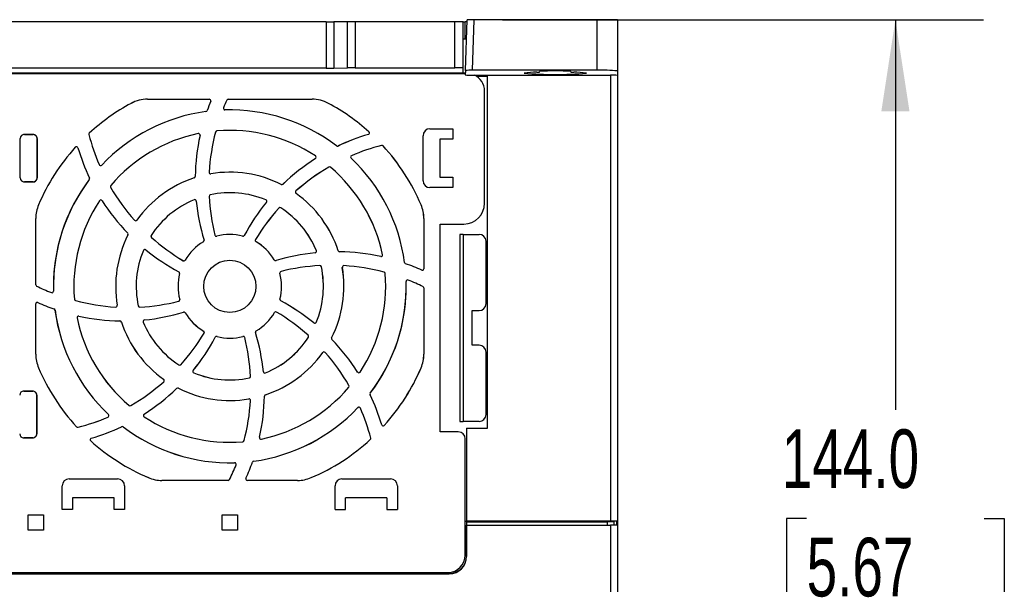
# Model space of a CAD drawing. Header units: millimetres. Extents: x 0 to 1118, y 0 to 864.
# Tile 11 of 21: x 237 to 379, y 612 to 693. Entities that reach past the tile are written whole.
import ezdxf

# ---------------------------------------------------------------- set-up
doc = ezdxf.new("R2010")
doc.units = ezdxf.units.MM
doc.header["$LTSCALE"] = 4
doc.layers.add('DIMENSIONS', color=140, linetype='Continuous', lineweight=25)
doc.styles.add('SLDTEXTSTYLE0', font='TXT', dxfattribs={"width": 0.7})
doc.dimstyles.new('SLDDIMSTYLE0', dxfattribs={"dimtxt": 8.632031, "dimasz": 13.208, "dimexe": 0, "dimexo": 0.0625, "dimgap": 2.158008, "dimtad": 0, "dimtih": 1, "dimtoh": 1, "dimrnd": 1e-09, "dimzin": 4, "dimdsep": 46, "dimtxsty": 'SLDTEXTSTYLE0', "dimsah": 1, "dimcen": 0.09, "dimadec": 0, "dimazin": 1, "dimtfac": 1, "dimtofl": 0, "dimtmove": 0, "dimatfit": 3, "dimfxl": 0, "dimfrac": 2, "dimtolj": 1, "dimtzin": 12, "dimarcsym": 0})

# ---------------------------------------------------------------- blocks, each defined once
blk = doc.blocks.new('_D_12')
at = {"layer": 'DIMENSIONS'}
for p, q in [((306.42, 693.18), (375.88, 693.18)), ((363.18, 693.18), (363.18, 636.83)), ((350.36, 621.18), (347.46, 621.18)), ((347.46, 621.18), (347.46, 607.46)), ((376.01, 621.18), (378.91, 621.18)), ((378.91, 621.18), (378.91, 607.46)), ((347.46, 607.46), (350.36, 607.46)), ((378.91, 607.46), (376.01, 607.46)), ((363.18, 549.18), (363.18, 605.53)), ((320.91, 549.18), (375.88, 549.18))]:
    blk.add_line(p, q, dxfattribs=at)
for points in [[(363.18, 693.18), (361.15, 679.97), (365.21, 679.97)], [(363.18, 549.18), (365.21, 562.39), (361.15, 562.39)]]:
    blk.add_solid(points, dxfattribs=at)
at = {"layer": 'DIMENSIONS', "char_height": 8.467, "attachment_point": 1, "style": 'SLDTEXTSTYLE0'}
for s, insert in [('144.0', (346.77, 634.03)), ('5.67', (350.36, 618.38))]:
    blk.add_mtext(s, dxfattribs=dict(at, insert=insert))

msp = doc.modelspace()

# ---------------------------------------------------------------- linework, layer by layer
for p, q in [((280.952, 692.882), (185.164, 692.882)), ((280.952, 692.882), (280.952, 686.165)), ((280.952, 692.882), (282.062, 692.882)), ((282.062, 692.882), (282.062, 686.176)), ((284.054, 692.882), (282.062, 692.882)), ((284.054, 686.223), (284.054, 692.882)), ((285.164, 692.882), (284.054, 692.882)), ((285.164, 692.882), (285.164, 686.234)), ((299.558, 692.882), (285.164, 692.882)), ((299.558, 686.234), (299.558, 692.882)), ((300.758, 692.882), (299.558, 692.882)), ((300.758, 686.193), (300.758, 692.882)), ((300.758, 692.882), (301.058, 692.882)), ((301.058, 690.382), (301.058, 692.882)), ((301.327, 692.882), (301.058, 692.882)), ((301.081, 685.845), (301.337, 693.182)), ((302.083, 685.88), (302.338, 693.182)), ((320.058, 693.182), (302.338, 693.182)), ((320.058, 693.182), (320.058, 685.88)), ((323.058, 693.182), (320.058, 693.182)), ((323.058, 693.182), (323.058, 685.775)), ((301.058, 690.382), (300.758, 690.382)), ((301.24, 690.382), (301.058, 690.382)), ((301.067, 685.442), (165.049, 685.442)), ((301.065, 685.382), (165.051, 685.382)), ((280.952, 686.165), (185.164, 686.165)), ((244.558, 685.4), (243.558, 685.4)), ((264.558, 685.4), (263.558, 685.4)), ((282.062, 686.176), (284.054, 686.223)), ((284.558, 685.4), (283.558, 685.4)), ((285.164, 686.234), (299.558, 686.234)), ((300.758, 685.477), (300.758, 686.193)), ((301.081, 685.845), (301.059, 685.217)), ((320.058, 685.88), (302.083, 685.88)), ((311.8, 685.616), (311.799, 685.688)), ((316.317, 685.688), (316.316, 685.616)), ((323.058, 685.775), (323.058, 685.147)), ((302.059, 685.182), (302.338, 685.182)), ((302.338, 685.182), (304.258, 685.182)), ((304.258, 684.982), (302.714, 684.982)), ((304.258, 685.182), (322.058, 685.182)), ((304.258, 634.182), (304.258, 685.182)), ((322.058, 685.182), (322.058, 620.782)), ((323.058, 685.147), (323.058, 620.782)), ((303.858, 666.682), (303.858, 682.882)), ((255.184, 681.704), (264.092, 681.704)), ((255.184, 681.704), (255.184, 681.702)), ((255.184, 681.702), (264.092, 681.702)), ((264.092, 681.702), (264.092, 681.704)), ((264.297, 681.398), (264.296, 681.398)), ((266.622, 681.572), (266.621, 681.572)), ((266.823, 681.704), (278.932, 681.704)), ((266.823, 681.704), (266.823, 681.702)), ((266.823, 681.702), (278.932, 681.702)), ((278.932, 681.702), (278.932, 681.704)), ((252.798, 681.101), (252.799, 681.1)), ((263.611, 679.926), (263.611, 679.927)), ((263.789, 680.071), (263.79, 680.071)), ((266.149, 680.454), (266.15, 680.454)), ((266.361, 680.151), (266.361, 680.15)), ((281.317, 681.1), (281.318, 681.101)), ((264.999, 676.962), (265, 676.961)), ((265.195, 677.125), (265.195, 677.126)), ((287.145, 676.993), (287.145, 676.992)), ((295.958, 677.432), (299.258, 677.432)), ((299.258, 677.432), (299.258, 675.932)), ((236.802, 670.349), (236.802, 676.015)), ((237.402, 676.615), (237.4, 676.613)), ((238.639, 676.613), (237.4, 676.613)), ((237.402, 676.615), (238.641, 676.615)), ((238.639, 676.613), (238.641, 676.615)), ((239.239, 676.013), (239.241, 676.015)), ((239.239, 670.351), (239.239, 676.013)), ((239.241, 676.015), (239.241, 670.348)), ((246.709, 676.595), (246.71, 676.596)), ((246.77, 676.81), (246.769, 676.81)), ((262.497, 676.737), (262.497, 676.736)), ((262.758, 676.472), (262.757, 676.472)), ((287.066, 676.618), (287.065, 676.619)), ((294.958, 669.932), (294.958, 676.432)), ((297.393, 675.932), (297.393, 670.432)), ((299.258, 675.932), (297.393, 675.932)), ((244.746, 674.769), (244.747, 674.769)), ((245.122, 674.689), (245.121, 674.689)), ((282.471, 674.969), (282.471, 674.97)), ((282.7, 674.947), (282.7, 674.946)), ((288.972, 675.031), (288.972, 675.03)), ((289.186, 674.969), (289.187, 674.97)), ((279.426, 673.13), (279.425, 673.131)), ((279.428, 673.502), (279.427, 673.501)), ((284.575, 673.185), (284.574, 673.184)), ((284.639, 673.548), (284.639, 673.549)), ((248.192, 672.263), (248.191, 672.263)), ((248.555, 672.199), (248.556, 672.198)), ((264.071, 671.164), (264.07, 671.164)), ((281.356, 671.892), (281.357, 671.891)), ((281.611, 671.869), (281.611, 671.87)), ((237.4, 669.751), (237.402, 669.748)), ((237.4, 669.751), (238.639, 669.751)), ((238.641, 669.748), (237.402, 669.748)), ((238.641, 669.748), (238.639, 669.751)), ((239.241, 670.348), (239.239, 670.351)), ((246.77, 670.094), (246.769, 670.095)), ((246.793, 670.323), (246.794, 670.324)), ((261.909, 670.335), (261.909, 670.336)), ((262.061, 670.542), (262.062, 670.542)), ((264.328, 670.933), (264.328, 670.932)), ((297.393, 670.432), (299.258, 670.432)), ((299.258, 670.432), (299.258, 668.932)), ((249.848, 668.98), (249.848, 668.98)), ((249.871, 669.234), (249.87, 669.235)), ((274.486, 669.391), (274.486, 669.392)), ((274.739, 669.43), (274.74, 669.429)), ((276.601, 668.449), (276.6, 668.45)), ((299.258, 668.932), (295.958, 668.932)), ((248.237, 667.052), (248.238, 667.051)), ((248.61, 667.049), (248.609, 667.049)), ((261.906, 667.183), (261.906, 667.182)), ((262.211, 667.001), (262.21, 667.001)), ((264.06, 667.676), (264.061, 667.676)), ((264.235, 667.904), (264.235, 667.906)), ((272.255, 667.165), (272.254, 667.164)), ((276.619, 668.104), (276.618, 668.103)), ((239.439, 666.447), (239.438, 666.448)), ((272.341, 666.82), (272.34, 666.821)), ((274.127, 665.99), (274.127, 665.99)), ((274.412, 666.028), (274.412, 666.029)), ((294.678, 666.448), (294.677, 666.447)), ((239.036, 654.916), (239.036, 664.48)), ((239.037, 664.48), (239.036, 664.48)), ((239.037, 654.916), (239.037, 664.48)), ((253.291, 664.224), (253.29, 664.224)), ((253.636, 664.243), (253.637, 664.242)), ((295.08, 664.48), (295.079, 664.48)), ((295.079, 664.48), (295.079, 657.217)), ((295.08, 664.48), (295.08, 657.217)), ((297.458, 663.682), (300.858, 663.682)), ((297.458, 633.682), (297.458, 663.682)), ((252.31, 662.363), (252.31, 662.364)), ((252.349, 662.11), (252.348, 662.11)), ((255.712, 662.036), (255.711, 662.036)), ((255.749, 661.75), (255.75, 661.751)), ((263.335, 661.365), (263.336, 661.365)), ((264.905, 662.078), (264.904, 662.078)), ((265.174, 661.92), (265.175, 661.919)), ((268.902, 661.929), (268.902, 661.93)), ((269.151, 662.04), (269.152, 662.039)), ((270.766, 661.434), (270.765, 661.435)), ((300.27, 662.182), (300.27, 635.182)), ((300.758, 662.182), (300.27, 662.182)), ((300.758, 662.182), (300.758, 635.182)), ((300.758, 662.182), (303.058, 662.182)), ((254.575, 659.878), (254.576, 659.878)), ((254.92, 659.965), (254.919, 659.964)), ((263.237, 661.11), (263.237, 661.111)), ((270.844, 661.132), (270.844, 661.131)), ((279.56, 659.834), (279.559, 659.834)), ((282.711, 659.83), (282.712, 659.831)), ((304.058, 652.182), (304.058, 661.182)), ((260.306, 658.39), (260.305, 658.389)), ((260.608, 658.468), (260.609, 658.468)), ((273.487, 658.502), (273.488, 658.503)), ((273.741, 658.404), (273.741, 658.403)), ((279.377, 659.529), (279.377, 659.53)), ((282.918, 659.679), (282.918, 659.678)), ((288.848, 658.981), (288.848, 658.983)), ((289.113, 659.243), (289.112, 659.243)), ((280.053, 657.68), (280.053, 657.679)), ((280.281, 657.505), (280.282, 657.505)), ((283.31, 657.412), (283.308, 657.412)), ((283.541, 657.669), (283.541, 657.67)), ((292.302, 658.129), (292.303, 658.129)), ((292.448, 657.951), (292.447, 657.95)), ((294.767, 657.015), (294.767, 657.016)), ((295.079, 657.217), (295.08, 657.217)), ((259.7, 656.775), (259.701, 656.776)), ((259.811, 656.526), (259.81, 656.526)), ((274.296, 656.565), (274.295, 656.565)), ((274.455, 656.834), (274.454, 656.835)), ((289.338, 656.741), (289.338, 656.74)), ((289.502, 656.545), (289.503, 656.545)), ((292.83, 655.59), (292.831, 655.591)), ((239.036, 654.916), (239.037, 654.916)), ((239.16, 654.717), (239.161, 654.718)), ((292.528, 655.379), (292.527, 655.379)), ((294.956, 654.647), (294.955, 654.646)), ((295.08, 654.448), (295.079, 654.448)), ((295.079, 654.448), (295.079, 644.884)), ((295.08, 654.448), (295.08, 644.884)), ((241.286, 653.774), (241.285, 653.773)), ((241.588, 653.985), (241.589, 653.985)), ((244.614, 652.819), (244.613, 652.819)), ((259.82, 652.798), (259.821, 652.799)), ((274.305, 652.838), (274.306, 652.837)), ((239.036, 644.884), (239.036, 652.147)), ((239.037, 652.147), (239.036, 652.147)), ((239.037, 644.884), (239.037, 652.147)), ((239.349, 652.349), (239.349, 652.348)), ((241.668, 651.412), (241.669, 651.414)), ((244.778, 652.622), (244.778, 652.623)), ((250.575, 651.694), (250.575, 651.693)), ((250.806, 651.951), (250.808, 651.952)), ((253.835, 651.859), (253.834, 651.859)), ((254.063, 651.683), (254.063, 651.685)), ((259.661, 652.529), (259.662, 652.528)), ((274.416, 652.588), (274.415, 652.587)), ((241.814, 651.235), (241.813, 651.234)), ((245.003, 650.12), (245.004, 650.121)), ((245.268, 650.382), (245.268, 650.381)), ((254.739, 649.834), (254.739, 649.833)), ((260.375, 650.959), (260.375, 650.96)), ((260.629, 650.861), (260.628, 650.861)), ((273.508, 650.895), (273.507, 650.896)), ((273.81, 650.974), (273.811, 650.975)), ((302.058, 651.182), (303.058, 651.182)), ((302.058, 646.182), (302.058, 651.182)), ((251.198, 649.685), (251.198, 649.686)), ((251.405, 649.533), (251.404, 649.533)), ((254.556, 649.529), (254.557, 649.53)), ((279.196, 649.398), (279.197, 649.399)), ((279.541, 649.485), (279.54, 649.485)), ((263.272, 648.232), (263.272, 648.233)), ((263.35, 647.929), (263.351, 647.929)), ((264.965, 647.324), (264.964, 647.324)), ((265.214, 647.435), (265.214, 647.433)), ((268.942, 647.444), (268.941, 647.445)), ((269.211, 647.285), (269.212, 647.285)), ((270.781, 647.999), (270.78, 647.998)), ((270.879, 648.253), (270.879, 648.252)), ((278.367, 647.613), (278.366, 647.612)), ((278.404, 647.328), (278.405, 647.327)), ((281.767, 647.254), (281.768, 647.253)), ((281.806, 647), (281.806, 647)), ((303.058, 646.182), (302.058, 646.182)), ((239.036, 644.884), (239.037, 644.884)), ((280.48, 645.121), (280.479, 645.121)), ((280.825, 645.139), (280.826, 645.14)), ((295.079, 644.884), (295.08, 644.884)), ((304.058, 636.182), (304.058, 645.182)), ((239.438, 642.916), (239.439, 642.916)), ((259.704, 643.336), (259.704, 643.335)), ((259.989, 643.373), (259.989, 643.374)), ((294.677, 642.916), (294.678, 642.916)), ((261.775, 642.543), (261.776, 642.543)), ((261.861, 642.198), (261.862, 642.199)), ((269.881, 641.459), (269.881, 641.458)), ((270.056, 641.687), (270.055, 641.687)), ((271.905, 642.363), (271.906, 642.363)), ((272.21, 642.18), (272.21, 642.181)), ((285.506, 642.314), (285.507, 642.315)), ((285.879, 642.312), (285.878, 642.312)), ((257.497, 641.259), (257.498, 641.26)), ((257.515, 640.914), (257.516, 640.914)), ((259.377, 639.933), (259.376, 639.934)), ((259.63, 639.973), (259.63, 639.972)), ((284.245, 640.129), (284.246, 640.128)), ((284.268, 640.384), (284.267, 640.383)), ((237.315, 639.563), (237.312, 639.56)), ((238.587, 639.56), (237.312, 639.56)), ((237.315, 639.563), (238.589, 639.563)), ((238.587, 639.56), (238.589, 639.563)), ((239.187, 638.961), (239.189, 638.963)), ((239.187, 633.403), (239.187, 638.961)), ((239.189, 638.963), (239.189, 633.401)), ((272.055, 638.822), (272.054, 638.822)), ((272.207, 639.029), (272.207, 639.027)), ((287.323, 639.04), (287.322, 639.04)), ((287.346, 639.269), (287.347, 639.268)), ((252.505, 637.494), (252.505, 637.494)), ((252.76, 637.471), (252.759, 637.472)), ((269.788, 638.43), (269.788, 638.431)), ((270.045, 638.199), (270.046, 638.199)), ((285.561, 637.165), (285.56, 637.166)), ((285.924, 637.1), (285.925, 637.101)), ((249.477, 635.816), (249.477, 635.815)), ((249.541, 636.179), (249.542, 636.18)), ((254.688, 635.861), (254.689, 635.862)), ((254.69, 636.233), (254.691, 636.232)), ((244.93, 634.394), (244.929, 634.393)), ((245.144, 634.333), (245.144, 634.334)), ((251.416, 634.417), (251.416, 634.418)), ((251.645, 634.394), (251.645, 634.393)), ((288.994, 634.674), (288.995, 634.675)), ((289.37, 634.594), (289.369, 634.595)), ((300.27, 635.182), (300.758, 635.182)), ((303.058, 635.182), (300.758, 635.182)), ((301.258, 634.182), (301.258, 620.782)), ((301.258, 634.182), (304.258, 634.182)), ((237.312, 632.803), (237.315, 632.801)), ((237.312, 632.803), (238.587, 632.803)), ((238.589, 632.801), (237.315, 632.801)), ((238.589, 632.801), (238.587, 632.803)), ((239.189, 633.401), (239.187, 633.403)), ((271.358, 632.892), (271.359, 632.891)), ((287.407, 632.768), (287.406, 632.768)), ((300.058, 633.682), (297.458, 633.682)), ((246.971, 632.37), (246.971, 632.371)), ((247.05, 632.746), (247.051, 632.745)), ((268.921, 632.238), (268.921, 632.237)), ((269.117, 632.402), (269.116, 632.402)), ((271.619, 632.627), (271.619, 632.628)), ((287.345, 632.554), (287.346, 632.553)), ((301.058, 615.882), (301.058, 632.682)), ((267.755, 629.212), (267.755, 629.213)), ((267.966, 628.91), (267.967, 628.909)), ((270.327, 629.292), (270.326, 629.292)), ((270.505, 629.438), (270.505, 629.437)), ((242.858, 622.482), (242.858, 625.882)), ((243.858, 626.882), (250.858, 626.882)), ((251.858, 625.882), (251.858, 622.482)), ((255.292, 627.063), (255.292, 627.062)), ((257.26, 626.661), (257.26, 626.66)), ((266.824, 626.661), (257.26, 626.661)), ((266.824, 626.66), (257.26, 626.66)), ((266.824, 626.66), (266.824, 626.661)), ((267.023, 626.784), (267.022, 626.784)), ((269.391, 626.973), (269.392, 626.973)), ((269.593, 626.661), (269.593, 626.66)), ((276.856, 626.661), (269.593, 626.661)), ((276.856, 626.66), (269.593, 626.66)), ((276.856, 626.66), (276.856, 626.661)), ((278.824, 627.063), (278.824, 627.062)), ((282.258, 622.482), (282.258, 625.882)), ((283.258, 626.882), (290.258, 626.882)), ((291.258, 625.882), (291.258, 622.482)), ((244.358, 624.147), (244.358, 622.482)), ((250.358, 624.147), (244.358, 624.147)), ((250.358, 622.482), (250.358, 624.147)), ((283.758, 622.482), (283.758, 624.147)), ((289.758, 624.147), (283.758, 624.147)), ((289.758, 624.147), (289.758, 622.482)), ((237.958, 621.682), (240.158, 621.682)), ((237.958, 619.482), (237.958, 621.682)), ((240.158, 621.682), (240.158, 619.482)), ((244.358, 622.482), (242.858, 622.482)), ((251.858, 622.482), (250.358, 622.482)), ((265.958, 621.682), (268.158, 621.682)), ((265.958, 619.482), (265.958, 621.682)), ((268.158, 621.682), (268.158, 619.482)), ((282.258, 622.482), (283.758, 622.482)), ((289.758, 622.482), (291.258, 622.482)), ((301.058, 620.782), (301.258, 620.782)), ((301.223, 620.682), (301.223, 615.682)), ((301.241, 620.682), (301.223, 620.682)), ((301.241, 620.682), (301.241, 620.182)), ((301.241, 620.682), (321.558, 620.682)), ((301.258, 620.182), (301.241, 620.182)), ((322.058, 620.782), (301.258, 620.782)), ((301.258, 615.682), (301.258, 620.182)), ((301.258, 620.182), (322.058, 620.182)), ((321.558, 620.682), (321.558, 620.182)), ((322.558, 620.682), (321.558, 620.682)), ((323.058, 620.782), (322.058, 620.782)), ((322.058, 620.182), (322.058, 567.582)), ((323.058, 620.182), (322.058, 620.182)), ((322.558, 620.182), (322.558, 620.782)), ((322.931, 620.182), (322.931, 620.782)), ((323.058, 620.782), (323.058, 620.182)), ((323.058, 620.182), (323.058, 567.582)), ((240.158, 619.482), (237.958, 619.482)), ((268.158, 619.482), (265.958, 619.482)), ((301.258, 615.682), (301.223, 615.682)), ((298.758, 613.217), (167.358, 613.217)), ((167.358, 613.182), (298.758, 613.182)), ((167.558, 613.382), (298.558, 613.382)), ((298.758, 613.182), (298.758, 613.217))]:
    msp.add_line(p, q)
at = {"flags": 128}
msp.add_lwpolyline([(302.338, 693.182), (302.097, 693.182), (301.898, 693.182), (301.631, 693.182), (301.502, 693.182), (301.409, 693.182), (301.337, 693.182)], dxfattribs=at)
for radius in [3.772, 3.771]:
    msp.add_circle((267.058, 654.682), radius)
for centre, radius, start, end in [((301.833, 678.653), 7.232, 88.02204, 95.97067), ((311.103, 676.39), 9.203, 88.18408, 99.70077), ((314.058, 737.416), 52.15, 265.04376, 274.95623), ((311.477, 687.356), 1.769, 267.34918, 280.54713), ((314.058, 659.699), 26.087, 85.03259, 94.96741), ((316.639, 687.356), 1.769, 259.45287, 272.65082), ((317.013, 676.39), 9.203, 80.29912, 91.81598), ((320.807, 664.319), 21.575, 84.01078, 91.98889), ((301.809, 692.371), 7.193, 264.01293, 271.98463), ((301.358, 682.882), 2.5, 0, 66.92608), ((322.321, 678.391), 6.796, 83.77818, 92.22153), ((255.184, 676.682), 5.022, 90, 118.35764), ((255.184, 676.682), 5.021, 90, 118.35764), ((292.036, 670.028), 29.979, 157.71219, 160.42683), ((292.036, 670.028), 29.978, 157.71219, 160.42683), ((264.092, 681.482), 0.222, 337.71219, 90), ((264.092, 681.482), 0.221, 337.71219, 90), ((294.036, 669.335), 30.022, 155.94607, 158.26214), ((294.036, 669.335), 30.021, 155.94607, 158.26214), ((266.823, 681.482), 0.222, 90, 155.94607), ((266.823, 681.482), 0.221, 90, 155.94607), ((278.932, 676.682), 5.022, 61.64236, 90), ((278.932, 676.682), 5.021, 61.64236, 90), ((267.058, 654.682), 30.022, 118.35764, 132.51635), ((267.058, 654.682), 30.021, 118.35764, 132.51577), ((267.058, 654.682), 25.479, 97.77593, 136.56787), ((267.058, 654.682), 25.478, 97.77593, 136.56787), ((263.581, 680.145), 0.222, 277.77593, 340.42683), ((263.581, 680.145), 0.221, 277.77593, 340.42683), ((266.355, 680.372), 0.222, 158.26214, 271.56787), ((266.355, 680.372), 0.221, 158.26214, 271.56787), ((267.058, 654.682), 25.479, 52.77593, 91.56787), ((267.058, 654.682), 25.478, 52.77593, 91.56787), ((267.058, 654.682), 30.021, 48.0026, 61.64236), ((267.058, 654.682), 30.022, 48.00312, 61.64236), ((294.036, 669.335), 30.022, 165.28421, 176.50712), ((294.036, 669.335), 30.021, 165.28421, 176.50712), ((265.213, 676.905), 0.222, 94.74533, 165.28421), ((265.213, 676.905), 0.221, 94.74533, 165.28421), ((267.058, 654.682), 22.522, 56.68488, 94.74533), ((267.058, 654.682), 22.521, 56.68488, 94.74533), ((286.997, 676.829), 0.221, 287.9928, 47.92575), ((286.997, 676.829), 0.222, 288.07298, 48.00312), ((295.958, 676.432), 1, 90, 180), ((237.402, 676.015), 0.6, 90.00383, 179.99617), ((238.648, 676.022), 0.593, 359.31221, 90.68779), ((246.924, 676.651), 0.222, 134.04915, 194.51456), ((246.924, 676.651), 0.221, 133.97071, 194.43094), ((275.772, 684.12), 30.022, 194.51456, 203.26214), ((275.772, 684.12), 30.021, 194.514, 203.26214), ((267.058, 654.682), 22.522, 101.68488, 139.74533), ((267.058, 654.682), 22.521, 101.68488, 139.74533), ((292.036, 670.028), 29.979, 167.5874, 179.01806), ((292.036, 670.028), 29.978, 167.5874, 179.01806), ((262.542, 676.52), 0.222, 347.5874, 101.68488), ((262.542, 676.52), 0.221, 347.5874, 101.68488), ((295.571, 647.871), 29.979, 106.48349, 115.42683), ((295.571, 647.871), 29.978, 106.4829, 115.42683), ((267.058, 654.682), 30.022, 138.00312, 156.92608), ((267.058, 654.682), 30.021, 138.0026, 156.92608), ((244.911, 674.621), 0.222, 18.07298, 138.00312), ((244.911, 674.621), 0.221, 17.9928, 137.92575), ((273.868, 683.195), 29.979, 196.48349, 205.42683), ((273.868, 683.195), 29.978, 196.4829, 205.42683), ((282.605, 675.146), 0.221, 232.77593, 295.42683), ((282.605, 675.146), 0.222, 232.77593, 295.42683), ((296.496, 645.967), 30.022, 104.51456, 113.26214), ((296.496, 645.967), 30.021, 104.514, 113.26214), ((289.027, 674.816), 0.222, 43.96085, 104.51456), ((289.027, 674.816), 0.221, 43.88689, 104.43094), ((267.058, 654.682), 30.021, 23.07392, 42.51515), ((267.058, 654.682), 30.022, 23.07392, 42.5157), ((295.571, 647.871), 29.979, 122.5874, 134.01806), ((295.571, 647.871), 29.978, 122.5874, 134.01806), ((279.306, 673.317), 0.221, 302.5874, 56.68488), ((279.306, 673.317), 0.222, 302.5874, 56.68488), ((284.727, 673.345), 0.222, 113.26214, 226.56787), ((284.727, 673.345), 0.221, 113.26214, 226.56787), ((267.058, 654.682), 25.478, 7.77593, 46.56787), ((267.058, 654.682), 25.479, 7.77593, 46.56787), ((248.395, 672.35), 0.222, 203.26214, 316.56787), ((248.395, 672.35), 0.221, 203.26214, 316.56787), ((264.291, 671.151), 0.222, 176.50712, 279.5371), ((264.291, 671.151), 0.221, 176.50712, 279.5371), ((267.058, 654.682), 16.479, 63.20682, 99.5371), ((267.058, 654.682), 16.478, 63.20682, 99.5371), ((296.496, 645.967), 30.022, 120.28421, 131.50712), ((296.496, 645.967), 30.021, 120.28421, 131.50712), ((281.468, 671.701), 0.222, 49.74533, 120.28421), ((281.468, 671.701), 0.221, 49.74533, 120.28421), ((267.058, 654.682), 22.522, 11.68488, 49.74533), ((267.058, 654.682), 22.521, 11.68488, 49.74533), ((237.402, 670.349), 0.6, 180.00383, 269.99617), ((238.648, 670.341), 0.593, 269.31221, 0.68779), ((267.058, 654.682), 25.479, 142.77593, 181.56787), ((267.058, 654.682), 25.478, 142.77593, 180), ((246.594, 670.229), 0.221, 322.77593, 25.42683), ((246.594, 670.229), 0.222, 322.77593, 25.42683), ((267.058, 654.682), 16.479, 108.20682, 144.5371), ((267.058, 654.682), 16.478, 108.20682, 144.5371), ((261.84, 670.546), 0.222, 288.20682, 359.01806), ((261.84, 670.546), 0.221, 288.20682, 359.01806), ((295.958, 669.932), 1, 180, 270), ((250.039, 669.092), 0.222, 139.74533, 210.28421), ((250.039, 669.092), 0.221, 139.74533, 210.28421), ((275.772, 684.12), 30.022, 210.28421, 221.50712), ((275.772, 684.12), 30.021, 210.28421, 221.50712), ((274.586, 669.589), 0.221, 243.20682, 314.01806), ((274.586, 669.589), 0.222, 243.20682, 314.01806), ((276.747, 668.284), 0.222, 131.50712, 234.5371), ((276.747, 668.284), 0.221, 131.50712, 234.5371), ((267.058, 654.682), 22.522, 146.68488, 184.74533), ((267.058, 654.682), 22.521, 146.68488, 184.74533), ((248.423, 666.93), 0.222, 32.5874, 146.68488), ((248.423, 666.93), 0.221, 32.5874, 146.68488), ((273.868, 683.195), 29.979, 212.5874, 224.01806), ((273.868, 683.195), 29.978, 212.5874, 224.01806), ((267.058, 654.682), 13.522, 112.39857, 147.05091), ((267.058, 654.682), 13.521, 112.39857, 147.05091), ((261.99, 666.978), 0.222, 5.79596, 112.39857), ((261.99, 666.978), 0.221, 5.79596, 112.39857), ((292.036, 670.028), 29.979, 185.79596, 196.79671), ((292.036, 670.028), 29.978, 185.79596, 196.79671), ((264.281, 667.689), 0.222, 102.05091, 183.16774), ((264.281, 667.689), 0.221, 102.05091, 183.16774), ((294.036, 669.335), 30.022, 183.16774, 193.98904), ((294.036, 669.335), 30.021, 183.16774, 193.98884), ((267.058, 654.682), 13.522, 67.39857, 102.05091), ((267.058, 654.682), 13.521, 67.39857, 102.05091), ((272.169, 666.96), 0.221, 320.79596, 67.39857), ((272.169, 666.96), 0.222, 320.79596, 67.39857), ((267.058, 654.682), 16.478, 18.20682, 54.5371), ((267.058, 654.682), 16.479, 18.20682, 54.5371), ((244.058, 664.48), 5.022, 156.92608, 180), ((244.058, 664.48), 5.021, 156.92608, 180), ((295.571, 647.871), 29.979, 140.79596, 151.79671), ((295.571, 647.871), 29.978, 140.79596, 151.79671), ((296.496, 645.967), 30.022, 138.16774, 148.98904), ((296.496, 645.967), 30.021, 138.16774, 148.98884), ((274.292, 665.842), 0.222, 57.05091, 138.16774), ((274.292, 665.842), 0.221, 57.05091, 138.16774), ((267.058, 654.682), 13.522, 22.39857, 57.05091), ((267.058, 654.682), 13.521, 22.39857, 57.05091), ((290.058, 664.48), 5.021, 360, 23.07392), ((290.058, 664.48), 5.022, 360, 23.07392), ((300.858, 666.682), 3, 270, 0), ((253.456, 664.371), 0.222, 221.50712, 324.5371), ((253.456, 664.371), 0.221, 221.50712, 324.5371), ((267.058, 654.682), 16.479, 153.20682, 189.5371), ((267.058, 654.682), 16.478, 153.20682, 189.5371), ((252.151, 662.21), 0.222, 333.20682, 44.01806), ((252.151, 662.21), 0.221, 333.20682, 44.01806), ((255.897, 661.916), 0.222, 147.05091, 228.16774), ((255.897, 661.916), 0.221, 147.05091, 228.16774), ((275.772, 684.12), 30.022, 228.16774, 238.98904), ((275.772, 684.12), 30.021, 228.16774, 238.98884), ((263.124, 661.301), 0.222, 300.72324, 16.79671), ((263.124, 661.301), 0.221, 300.72324, 16.79671), ((265.119, 662.134), 0.222, 194.51445, 284.58513), ((265.119, 662.134), 0.221, 194.48756, 284.54239), ((267.058, 654.682), 7.479, 75.72324, 104.58627), ((267.058, 654.682), 7.478, 75.72324, 104.58513), ((268.957, 662.144), 0.221, 255.72324, 331.79671), ((268.957, 662.144), 0.222, 255.72324, 331.79671), ((270.956, 661.322), 0.222, 149.51445, 239.58513), ((270.956, 661.322), 0.221, 149.48756, 239.54239), ((303.058, 661.182), 1, 0, 90), ((267.058, 654.682), 13.522, 157.39857, 192.05091), ((267.058, 654.682), 13.521, 157.39857, 192.05091), ((254.779, 659.793), 0.222, 50.79596, 157.39857), ((254.779, 659.793), 0.221, 50.79596, 157.39857), ((273.868, 683.195), 29.979, 230.79596, 241.79671), ((273.868, 683.195), 29.978, 230.79596, 241.79671), ((267.058, 654.682), 7.479, 120.72324, 149.58627), ((267.058, 654.682), 7.478, 120.72324, 149.58513), ((267.058, 654.682), 7.479, 30.72324, 59.58627), ((267.058, 654.682), 7.478, 30.72324, 59.58513), ((279.355, 659.75), 0.222, 275.79596, 22.39857), ((279.355, 659.75), 0.221, 275.79596, 22.39857), ((282.922, 659.9), 0.222, 198.20682, 269.01806), ((282.922, 659.9), 0.221, 198.20682, 269.01806), ((260.418, 658.58), 0.222, 239.51445, 329.58513), ((260.418, 658.58), 0.221, 239.48756, 329.54239), ((273.677, 658.616), 0.222, 210.72324, 286.79671), ((273.677, 658.616), 0.221, 210.72324, 286.79671), ((282.404, 629.704), 29.979, 95.79596, 106.79671), ((282.404, 629.704), 29.978, 95.79596, 106.79671), ((282.404, 629.704), 29.979, 77.5874, 89.01806), ((282.404, 629.704), 29.978, 77.5874, 89.01806), ((288.896, 659.198), 0.222, 257.5874, 11.68488), ((288.896, 659.198), 0.221, 257.5874, 11.68488), ((281.712, 627.704), 30.022, 93.16774, 103.98904), ((281.712, 627.704), 30.021, 93.16774, 103.98884), ((267.058, 654.682), 13.521, 337.39857, 12.05091), ((267.058, 654.682), 13.522, 337.39857, 12.05091), ((280.065, 657.459), 0.222, 12.05091, 93.16774), ((280.065, 657.459), 0.221, 12.05091, 93.16774), ((267.058, 654.682), 16.478, 333.20682, 9.5371), ((267.058, 654.682), 16.479, 333.20682, 9.5371), ((283.527, 657.449), 0.222, 86.50712, 189.5371), ((283.527, 657.449), 0.221, 86.50712, 189.5371), ((281.712, 627.704), 30.022, 75.28421, 86.50712), ((281.712, 627.704), 30.021, 75.28421, 86.50712), ((292.522, 658.159), 0.222, 187.77593, 250.42683), ((292.522, 658.159), 0.221, 187.77593, 250.42683), ((282.404, 629.704), 29.978, 65.64608, 70.42683), ((282.404, 629.704), 29.979, 65.64608, 70.42683), ((294.858, 657.217), 0.222, 245.64608, 0), ((294.858, 657.217), 0.221, 245.64608, 0), ((267.058, 654.682), 7.479, 165.72324, 194.58607), ((267.058, 654.682), 7.478, 165.72324, 194.58513), ((259.596, 656.581), 0.221, 345.72324, 61.79671), ((259.596, 656.581), 0.222, 345.72324, 61.79671), ((274.51, 656.621), 0.222, 104.51445, 194.58513), ((274.51, 656.621), 0.221, 104.48756, 194.54988), ((267.058, 654.682), 7.478, 345.72324, 14.58513), ((267.058, 654.682), 7.479, 345.72324, 14.58607), ((267.058, 654.682), 22.521, 326.68488, 4.74533), ((267.058, 654.682), 22.522, 326.68488, 4.74533), ((289.282, 656.527), 0.222, 4.74533, 75.28421), ((289.282, 656.527), 0.221, 4.74533, 75.28421), ((292.748, 655.385), 0.222, 68.26214, 181.56787), ((292.748, 655.385), 0.221, 68.26214, 181.56787), ((281.712, 627.704), 30.021, 63.82251, 68.26214), ((281.712, 627.704), 30.022, 63.82251, 68.26214), ((239.258, 654.916), 0.222, 180, 243.82251), ((239.258, 654.916), 0.221, 180, 243.82251), ((252.404, 681.659), 30.022, 243.82251, 248.26214), ((252.404, 681.659), 30.021, 243.82251, 248.26214), ((267.058, 654.682), 25.478, 180, 181.56787), ((267.058, 654.682), 25.478, 322.77593, 0), ((267.058, 654.682), 25.479, 322.77593, 1.56787), ((267.058, 654.682), 25.478, 0, 1.56787), ((294.858, 654.448), 0.221, 360, 63.82251), ((294.858, 654.448), 0.222, 360, 63.82251), ((241.368, 653.979), 0.222, 248.26214, 1.56787), ((241.368, 653.979), 0.221, 248.26214, 1.56787), ((244.834, 652.837), 0.222, 184.74533, 255.28421), ((244.834, 652.837), 0.221, 184.74533, 255.28421), ((259.606, 652.743), 0.221, 284.48756, 14.54988), ((259.606, 652.743), 0.222, 284.51445, 14.58513), ((274.52, 652.783), 0.222, 165.72324, 241.79671), ((274.52, 652.783), 0.221, 165.72324, 241.79671), ((239.258, 652.147), 0.222, 65.64608, 180), ((239.258, 652.147), 0.221, 65.64608, 180), ((251.712, 679.659), 29.978, 245.64608, 250.42683), ((251.712, 679.659), 29.979, 245.64608, 250.42683), ((241.594, 651.205), 0.221, 7.77593, 70.42683), ((241.594, 651.205), 0.222, 7.77593, 70.42683), ((252.404, 681.659), 30.021, 255.28421, 266.50712), ((252.404, 681.659), 30.022, 255.28421, 266.50712), ((250.589, 651.915), 0.222, 266.50712, 9.5371), ((250.589, 651.915), 0.221, 266.50712, 9.5371), ((254.051, 651.905), 0.222, 192.05091, 273.16774), ((254.051, 651.905), 0.221, 192.05091, 273.16774), ((252.404, 681.659), 30.021, 273.16774, 283.98884), ((252.404, 681.659), 30.022, 273.16774, 283.98904), ((260.248, 626.168), 29.978, 50.79596, 61.79671), ((260.248, 626.168), 29.979, 50.79596, 61.79671), ((303.058, 652.182), 1, 270, 0), ((267.058, 654.682), 25.479, 187.77593, 226.56787), ((267.058, 654.682), 25.478, 187.77593, 226.56787), ((245.22, 650.165), 0.222, 77.5874, 191.68488), ((245.22, 650.165), 0.221, 77.5874, 191.68488), ((267.058, 654.682), 22.522, 191.68488, 229.74533), ((267.058, 654.682), 22.521, 191.68488, 229.74533), ((251.712, 679.659), 29.978, 257.5874, 269.01806), ((251.712, 679.659), 29.979, 257.5874, 269.01806), ((254.761, 649.614), 0.222, 95.79596, 202.39857), ((254.761, 649.614), 0.221, 95.79596, 202.39857), ((251.712, 679.659), 29.978, 275.79596, 286.79671), ((251.712, 679.659), 29.979, 275.79596, 286.79671), ((260.439, 650.748), 0.222, 30.72324, 106.79671), ((260.439, 650.748), 0.221, 30.72324, 106.79671), ((267.058, 654.682), 7.479, 210.72324, 239.58627), ((267.058, 654.682), 7.478, 210.72324, 239.58513), ((267.058, 654.682), 7.478, 300.72324, 329.58513), ((267.058, 654.682), 7.479, 300.72324, 329.58627), ((273.698, 650.784), 0.222, 59.51445, 149.58513), ((273.698, 650.784), 0.221, 59.48756, 149.54239), ((258.344, 625.244), 30.021, 48.16774, 58.98884), ((258.344, 625.244), 30.022, 48.16774, 58.98904), ((251.194, 649.464), 0.222, 18.20682, 89.01806), ((251.194, 649.464), 0.221, 18.20682, 89.01806), ((267.058, 654.682), 16.479, 198.20682, 234.5371), ((267.058, 654.682), 16.478, 198.20682, 234.5371), ((267.058, 654.682), 13.522, 202.39857, 237.05091), ((267.058, 654.682), 13.521, 202.39857, 237.05091), ((279.337, 649.57), 0.222, 230.79596, 337.39857), ((279.337, 649.57), 0.221, 230.79596, 337.39857), ((237.62, 663.396), 30.022, 318.16774, 328.98904), ((237.62, 663.396), 30.021, 318.16774, 328.98884), ((238.545, 661.492), 29.978, 320.79596, 331.79671), ((238.545, 661.492), 29.979, 320.79596, 331.79671), ((263.16, 648.041), 0.222, 329.51445, 59.58513), ((263.16, 648.041), 0.221, 329.48756, 59.54239), ((265.159, 647.22), 0.222, 75.72324, 151.79671), ((265.159, 647.22), 0.221, 75.72324, 151.79671), ((267.058, 654.682), 7.478, 255.72324, 284.58513), ((267.058, 654.682), 7.479, 255.72324, 284.58627), ((268.997, 647.23), 0.222, 14.51445, 104.58513), ((268.997, 647.23), 0.221, 14.48756, 104.54239), ((240.08, 640.028), 30.021, 3.16774, 13.98884), ((240.08, 640.028), 30.022, 3.16774, 13.98904), ((270.992, 648.062), 0.222, 120.72324, 196.79671), ((270.992, 648.062), 0.221, 120.72324, 196.79671), ((242.08, 639.335), 29.978, 5.79596, 16.79671), ((242.08, 639.335), 29.979, 5.79596, 16.79671), ((267.058, 654.682), 13.521, 292.39857, 327.05091), ((267.058, 654.682), 13.522, 292.39857, 327.05091), ((278.219, 647.448), 0.221, 327.05091, 48.16774), ((278.219, 647.448), 0.222, 327.05091, 48.16774), ((281.965, 647.154), 0.222, 153.20682, 224.01806), ((281.965, 647.154), 0.221, 153.20682, 224.01806), ((260.248, 626.168), 29.978, 32.5874, 44.01806), ((260.248, 626.168), 29.979, 32.5874, 44.01806), ((303.058, 645.182), 1, 0, 90), ((244.058, 644.884), 5.022, 180, 203.07392), ((244.058, 644.884), 5.021, 180, 203.07392), ((267.058, 654.682), 16.478, 288.20682, 324.5371), ((267.058, 654.682), 16.479, 288.20682, 324.5371), ((280.66, 644.993), 0.222, 41.50712, 144.5371), ((280.66, 644.993), 0.221, 41.50712, 144.5371), ((258.344, 625.244), 30.021, 30.28421, 41.50712), ((258.344, 625.244), 30.022, 30.28421, 41.50712), ((290.058, 644.884), 5.021, 336.92608, 0), ((290.058, 644.884), 5.022, 336.92608, 0), ((267.058, 654.682), 30.022, 203.07392, 222.5157), ((267.058, 654.682), 30.021, 203.07392, 222.51515), ((259.824, 643.521), 0.221, 237.05091, 318.16774), ((259.824, 643.521), 0.222, 237.05091, 318.16774), ((267.058, 654.682), 30.021, 318.0026, 336.92608), ((267.058, 654.682), 30.022, 318.00312, 336.92608), ((261.947, 642.403), 0.222, 140.79596, 247.39857), ((261.947, 642.403), 0.221, 140.79596, 247.39857), ((267.058, 654.682), 13.522, 247.39857, 282.05091), ((267.058, 654.682), 13.521, 247.39857, 282.05091), ((269.835, 641.675), 0.222, 282.05091, 3.16774), ((269.835, 641.675), 0.221, 282.05091, 3.16774), ((272.126, 642.385), 0.222, 185.79596, 292.39857), ((272.126, 642.385), 0.221, 185.79596, 292.39857), ((285.693, 642.434), 0.222, 212.5874, 326.68488), ((285.693, 642.434), 0.221, 212.5874, 326.68488), ((237.62, 663.396), 30.021, 300.28421, 311.50712), ((237.62, 663.396), 30.022, 300.28421, 311.50712), ((238.545, 661.492), 29.978, 302.5874, 314.01806), ((238.545, 661.492), 29.979, 302.5874, 314.01806), ((257.369, 641.08), 0.221, 311.50712, 54.5371), ((257.369, 641.08), 0.222, 311.50712, 54.5371), ((259.53, 639.775), 0.222, 63.20682, 134.01806), ((259.53, 639.775), 0.221, 63.20682, 134.01806), ((267.058, 654.682), 16.478, 243.20682, 279.5371), ((267.058, 654.682), 16.479, 243.20682, 279.5371), ((267.058, 654.682), 22.521, 281.68488, 319.74533), ((267.058, 654.682), 22.522, 281.68488, 319.74533), ((284.077, 640.272), 0.221, 319.74533, 30.28421), ((284.077, 640.272), 0.222, 319.74533, 30.28421), ((237.315, 638.962), 0.6, 90.00383, 179.99617), ((238.596, 638.97), 0.593, 359.31221, 90.68779), ((242.08, 639.335), 29.978, 347.5874, 359.01806), ((242.08, 639.335), 29.979, 347.5874, 359.01806), ((272.276, 638.818), 0.222, 108.20682, 179.01806), ((272.276, 638.818), 0.221, 108.20682, 179.01806), ((287.522, 639.135), 0.222, 142.77593, 205.42683), ((287.522, 639.135), 0.221, 142.77593, 205.42683), ((260.248, 626.168), 29.978, 16.4829, 25.42683), ((260.248, 626.168), 29.979, 16.48349, 25.42683), ((252.648, 637.663), 0.222, 229.74533, 300.28421), ((252.648, 637.663), 0.221, 229.74533, 300.28421), ((240.08, 640.028), 30.021, 345.28421, 356.50712), ((240.08, 640.028), 30.022, 345.28421, 356.50712), ((269.825, 638.213), 0.222, 356.50712, 99.5371), ((269.825, 638.213), 0.221, 356.50712, 99.5371), ((267.058, 654.682), 25.478, 277.77593, 316.56787), ((267.058, 654.682), 25.479, 277.77593, 316.56787), ((285.721, 637.013), 0.222, 23.26214, 136.56787), ((285.721, 637.013), 0.221, 23.26214, 136.56787), ((258.344, 625.244), 30.021, 14.514, 23.26214), ((258.344, 625.244), 30.022, 14.51456, 23.26214), ((237.62, 663.396), 30.021, 284.514, 293.26214), ((237.62, 663.396), 30.022, 284.51456, 293.26214), ((249.389, 636.019), 0.222, 293.26214, 46.56787), ((249.389, 636.019), 0.221, 293.26214, 46.56787), ((254.81, 636.046), 0.222, 122.5874, 236.68488), ((254.81, 636.046), 0.221, 122.5874, 236.68488), ((267.058, 654.682), 22.522, 236.68488, 274.74533), ((267.058, 654.682), 22.521, 236.68488, 274.74533), ((303.058, 636.182), 1, 270, 0), ((245.089, 634.547), 0.222, 223.96085, 284.51456), ((245.089, 634.547), 0.221, 223.88689, 284.43094), ((238.545, 661.492), 29.978, 286.4829, 295.42683), ((238.545, 661.492), 29.979, 286.48349, 295.42683), ((251.511, 634.217), 0.222, 52.77593, 115.42683), ((251.511, 634.217), 0.221, 52.77593, 115.42683), ((267.058, 654.682), 25.478, 232.77593, 271.56787), ((267.058, 654.682), 25.479, 232.77593, 271.56787), ((289.205, 634.743), 0.222, 198.07298, 318.00312), ((289.205, 634.743), 0.221, 197.9928, 317.92575), ((237.315, 633.401), 0.6, 180.00383, 269.99617), ((238.596, 633.394), 0.593, 269.31221, 0.68779), ((271.574, 632.844), 0.222, 167.5874, 281.68488), ((271.574, 632.844), 0.221, 167.5874, 281.68488), ((287.192, 632.713), 0.221, 313.88689, 14.43094), ((287.192, 632.713), 0.222, 313.96085, 14.51456), ((300.058, 632.682), 1, 0, 90), ((247.119, 632.535), 0.222, 108.07298, 228.00312), ((247.119, 632.535), 0.221, 107.9928, 227.92575), ((267.058, 654.682), 30.021, 228.0026, 246.92608), ((267.058, 654.682), 30.022, 228.00312, 246.92608), ((268.903, 632.458), 0.222, 274.74533, 345.28421), ((268.903, 632.458), 0.221, 274.74533, 345.28421), ((267.058, 654.682), 30.021, 293.07392, 312.51515), ((267.058, 654.682), 30.022, 293.07392, 312.5157), ((240.08, 640.028), 30.021, 333.82251, 338.26214), ((240.08, 640.028), 30.022, 333.82251, 338.26214), ((267.761, 628.991), 0.222, 338.26214, 91.56787), ((267.761, 628.991), 0.221, 338.26214, 91.56787), ((242.08, 639.335), 29.978, 335.64608, 340.42683), ((242.08, 639.335), 29.979, 335.64608, 340.42683), ((270.535, 629.218), 0.222, 97.77593, 160.42683), ((270.535, 629.218), 0.221, 97.77593, 160.42683), ((243.858, 625.882), 1, 90, 180), ((250.858, 625.882), 1, 0, 90), ((257.26, 631.682), 5.021, 246.92608, 270), ((257.26, 631.682), 5.022, 246.92608, 270), ((266.824, 626.882), 0.222, 270, 333.82251), ((266.824, 626.882), 0.221, 270, 333.82251), ((269.593, 626.882), 0.222, 155.64608, 270), ((269.593, 626.882), 0.221, 155.64608, 270), ((276.856, 631.682), 5.021, 270, 293.07392), ((276.856, 631.682), 5.022, 270, 293.07392), ((283.258, 625.882), 1, 90, 180), ((290.258, 625.882), 1, 0, 90), ((298.558, 615.882), 2.5, 270, 0), ((298.758, 615.682), 2.5, 270, 0), ((298.758, 615.682), 2.465, 270, 0)]:
    msp.add_arc(centre, radius, start, end)
for centre, major_axis, ratio, start_param, end_param in [((280.952, 686.234), (2, 0), 0.0349208, 4.712389, 5.3003916), ((285.164, 686.165), (2, 0), 0.0349208, 1.5707963, 2.1587989), ((299.558, 686.193), (1.2, 0), 0.0349208, 0, 1.5707963), ((301.25, 685.374), (1.5, 0), 0.0087269, 1.6943707, 2.4832332), ((301.758, 685.477), (1, 0), 0.0349208, 3.1415927, 3.9500969), ((237.4, 676.013), (0.424, 0.424), 0.9996955, 0.7852459, 1.5707963), ((238.639, 676.013), (0.424, 0.424), 0.9996955, 5.4979394, 7.0684312), ((237.4, 670.351), (0.424, -0.424), 0.9996955, 4.712389, 5.4979394), ((238.639, 670.351), (0.424, -0.424), 0.9996955, 5.4979394, 7.0684312), ((237.312, 638.96), (0.424, 0.424), 0.9996955, 0.7852459, 1.5707963), ((238.587, 638.96), (0.424, 0.424), 0.9996955, 5.4979394, 7.0684312), ((237.312, 633.403), (0.424, -0.424), 0.9996955, 4.712389, 5.4979394), ((238.587, 633.403), (0.424, -0.424), 0.9996955, 5.4979394, 7.0684312)]:
    msp.add_ellipse(centre, major_axis=major_axis, ratio=ratio, start_param=start_param, end_param=end_param)

# ---------------------------------------------------------------- dimensions: what is measured, and where the dimension line sits
at = {"layer": 'DIMENSIONS'}
dim = msp.add_linear_dim(base=(363.183, 693.182), p1=(315.834, 549.182), p2=(301.337, 693.182), angle=90, dimstyle='SLDDIMSTYLE0', dxfattribs=at)
dim.commit()
dim.dimension.update_dxf_attribs({"geometry": '_D_12', "text_midpoint": (363.183, 621.182), "dimtype": 160})

doc.saveas('drawing.dxf')
